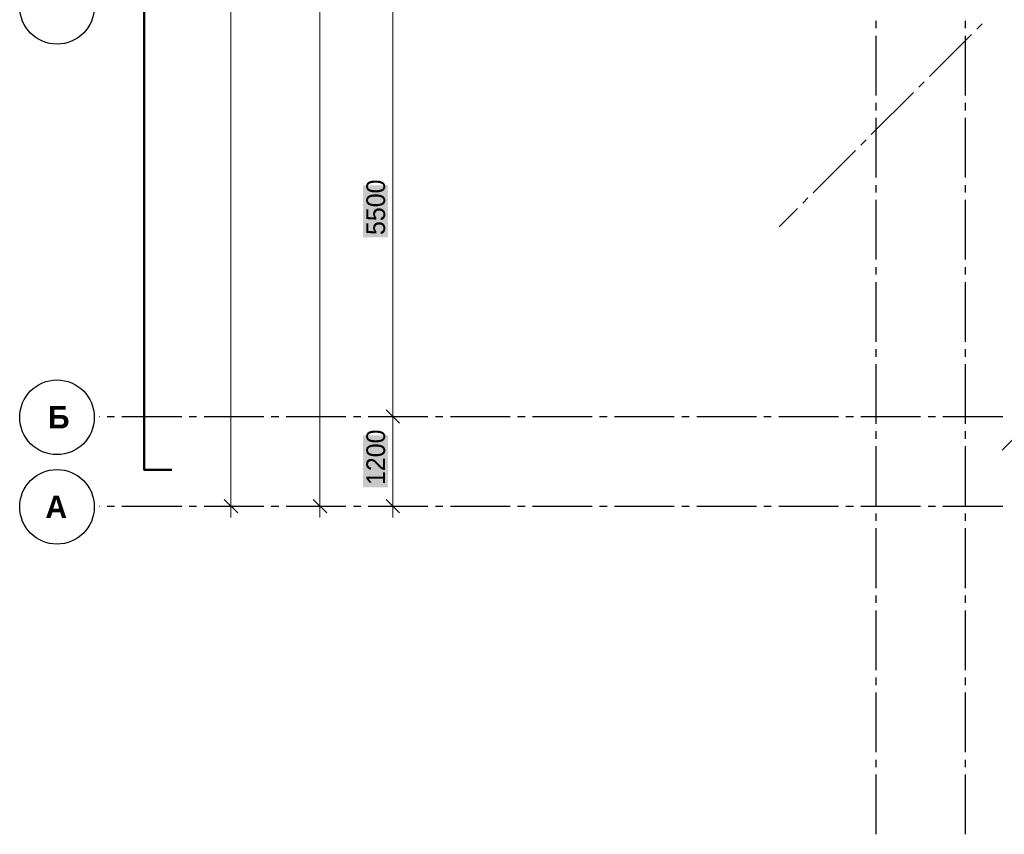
# Model space of a CAD drawing. Header units: millimetres. Extents: x 259029 to 2494469, y -731578 to -57567.
# Tile 150 of 252: x 449692 to 462884, y -617444 to -606529. Entities that reach past the tile are written whole.
import ezdxf

# ---------------------------------------------------------------- set-up
doc = ezdxf.new("R2010")
doc.units = ezdxf.units.MM
for name, color, linetype in [('PDF _Геометрия', 7, 'Continuous'), ('PDF _Сплошная заливка', 7, 'Continuous'), ('PDF _Текст', 7, 'Continuous')]:
    doc.layers.add(name, color=color, linetype=linetype)
doc.styles.add('PDF Century Gothic', font='GOTHIC.TTF')
doc.styles.add('PDF Century Gothic Bold', font='GOTHICB.TTF')

msp = doc.modelspace()

# ---------------------------------------------------------------- linework, layer by layer
at = {"layer": 'PDF _Геометрия', "lineweight": 13}
for points in [[(452672.9, -545267.8), (452522.9, -545267.8), (452522.9, -613047.5), (452672.9, -613047.5)], [(453565.6, -587947.6), (453715.6, -587947.6), (453715.6, -613047.5), (453865.6, -613047.5)], [(454690.9, -611847.5), (454690.9, -606347.5), (454690.9, -604647.5), (454540.9, -604647.5)], [(454540.9, -611847.5), (454690.9, -611847.5), (454690.9, -613047.5), (454840.9, -613047.5)], [(454690.9, -611847.5), (454840.9, -611847.5)], [(452372.9, -613047.5), (452522.9, -613047.5), (452522.9, -613197.5)], [(453565.6, -613047.5), (453715.6, -613047.5), (453715.6, -613197.5)], [(454540.9, -613047.5), (454690.9, -613047.5), (454690.9, -613197.5)]]:
    msp.add_lwpolyline(points, dxfattribs=at)
at = {"layer": 'PDF _Геометрия', "lineweight": 50}
msp.add_lwpolyline([(451729.9, -612560.5), (451359.5, -612560.5), (451359.5, -601313.7), (451000.9, -601217.7), (451359.5, -601121.6), (451359.5, -588340.5), (451695.5, -588340.5), (451729.9, -588340.5)], dxfattribs=at)
at = {"layer": 'PDF _Геометрия', "lineweight": 25}
for points in [[(461165.7, -606644.4), (461165.7, -606544.4)], [(462365.7, -606644.4), (462365.7, -606544.4)], [(462516.6, -606655.1), (462587.3, -606584.4)], [(461165.7, -607544.4), (461165.7, -606744.4)], [(461880.2, -607291.5), (462445.8, -606725.8)], [(462365.7, -607544.4), (462365.7, -606744.4)], [(461738.7, -607432.9), (461809.4, -607362.2)], [(461102.3, -608069.3), (461668, -607503.6)], [(461165.7, -607744.4), (461165.7, -607644.4)], [(462365.7, -607744.4), (462365.7, -607644.4)], [(461165.7, -608644.4), (461165.7, -607844.4)], [(462365.7, -608644.4), (462365.7, -607844.4)], [(460960.9, -608210.8), (461031.6, -608140)], [(460324.5, -608847.1), (460890.2, -608281.5)], [(461165.7, -608844.4), (461165.7, -608744.4)], [(462365.7, -608844.4), (462365.7, -608744.4)], [(460183.1, -608988.6), (460253.8, -608917.9)], [(459865.8, -609305.9), (460112.4, -609059.3)], [(461165.7, -609744.4), (461165.7, -608944.3)], [(462365.7, -609744.4), (462365.7, -608944.3)], [(461165.7, -609944.4), (461165.7, -609844.4)], [(462365.7, -609944.4), (462365.7, -609844.4)], [(461165.7, -610844.3), (461165.7, -610044.4)], [(462365.7, -610844.3), (462365.7, -610044.4)], [(461165.7, -611044.4), (461165.7, -610944.4)], [(462365.7, -611044.4), (462365.7, -610944.4)], [(461165.7, -611944.4), (461165.7, -611144.4)], [(462365.7, -611944.4), (462365.7, -611144.4)], [(450756.3, -611847.5), (450762.7, -611847.5)], [(450862.7, -611847.5), (450962.7, -611847.5)], [(451062.7, -611847.5), (451862.7, -611847.5)], [(451962.7, -611847.5), (452062.7, -611847.5)], [(452162.7, -611847.5), (452962.7, -611847.5)], [(453062.7, -611847.5), (453162.7, -611847.5)], [(453262.7, -611847.5), (454062.7, -611847.5)], [(454162.7, -611847.5), (454262.7, -611847.5)], [(454362.7, -611847.5), (455162.7, -611847.5)], [(455262.7, -611847.5), (455362.7, -611847.5)], [(455462.7, -611847.5), (456262.7, -611847.5)], [(456362.7, -611847.5), (456462.7, -611847.5)], [(456562.7, -611847.5), (457362.7, -611847.5)], [(457462.7, -611847.5), (457562.7, -611847.5)], [(457662.7, -611847.5), (458462.7, -611847.5)], [(458562.7, -611847.5), (458662.7, -611847.5)], [(458762.7, -611847.5), (459562.7, -611847.5)], [(459662.7, -611847.5), (459762.7, -611847.5)], [(459862.7, -611847.5), (460662.7, -611847.5)], [(460762.7, -611847.5), (460862.7, -611847.5)], [(460962.7, -611847.5), (461762.7, -611847.5)], [(461862.7, -611847.5), (461962.7, -611847.5)], [(462062.7, -611847.5), (462862.7, -611847.5)], [(461165.7, -612144.4), (461165.7, -612044.3)], [(462365.7, -612144.4), (462365.7, -612044.3)], [(462856.9, -612297), (463103.5, -612050.4)], [(461165.7, -613044.3), (461165.7, -612244.4)], [(462365.7, -613044.3), (462365.7, -612244.4)], [(450756.3, -613047.5), (450762.7, -613047.5)], [(450862.7, -613047.5), (450962.7, -613047.5)], [(451062.7, -613047.5), (451862.7, -613047.5)], [(451962.7, -613047.5), (452062.7, -613047.5)], [(452162.7, -613047.5), (452962.7, -613047.5)], [(453062.7, -613047.5), (453162.7, -613047.5)], [(453262.7, -613047.5), (454062.7, -613047.5)], [(454162.7, -613047.5), (454262.7, -613047.5)], [(454362.7, -613047.5), (455162.7, -613047.5)], [(455262.7, -613047.5), (455362.7, -613047.5)], [(455462.7, -613047.5), (456262.7, -613047.5)], [(456362.7, -613047.5), (456462.7, -613047.5)], [(456562.7, -613047.5), (457362.7, -613047.5)], [(457462.7, -613047.5), (457562.7, -613047.5)], [(457662.7, -613047.5), (458462.7, -613047.5)], [(458562.7, -613047.5), (458662.7, -613047.5)], [(458762.7, -613047.5), (459562.7, -613047.5)], [(459662.7, -613047.5), (459762.7, -613047.5)], [(459862.7, -613047.5), (460662.7, -613047.5)], [(460762.7, -613047.5), (460862.7, -613047.5)], [(460962.7, -613047.5), (461762.7, -613047.5)], [(461165.7, -613244.3), (461165.7, -613144.4)], [(461862.7, -613047.5), (461962.7, -613047.5)], [(462062.7, -613047.5), (462862.7, -613047.5)], [(462365.7, -613244.3), (462365.7, -613144.4)], [(461165.7, -614144.3), (461165.7, -613344.3)], [(462365.7, -614144.3), (462365.7, -613344.3)], [(461165.7, -614344.4), (461165.7, -614244.3)], [(462365.7, -614344.4), (462365.7, -614244.3)], [(461165.7, -615244.3), (461165.7, -614444.3)], [(462365.7, -615244.3), (462365.7, -614444.3)], [(461165.7, -615444.3), (461165.7, -615344.3)], [(462365.7, -615444.3), (462365.7, -615344.3)], [(461165.7, -616344.3), (461165.7, -615544.3)], [(462365.7, -616344.3), (462365.7, -615544.3)], [(461165.7, -616544.3), (461165.7, -616444.3)], [(462365.7, -616544.3), (462365.7, -616444.3)], [(461165.7, -617444.3), (461165.7, -616644.3)], [(462365.7, -617444.3), (462365.7, -616644.3)]]:
    msp.add_lwpolyline(points, dxfattribs=at)
at = {"layer": 'PDF _Геометрия', "lineweight": 35}
for points in [[(454780.9, -611937.5), (454600.9, -611757.5)], [(452612.9, -613137.5), (452432.9, -612957.5)], [(453805.6, -613137.5), (453625.6, -612957.5)], [(454780.9, -613137.5), (454600.9, -612957.5)]]:
    msp.add_lwpolyline(points, dxfattribs=at)
at = {"layer": 'PDF _Геометрия', "lineweight": 25}
for centre in [(450192.4, -606356.5), (450192.4, -611856.5), (450192.4, -613056.5)]:
    msp.add_circle(centre, 500, dxfattribs=at)
at = {"layer": 'PDF _Сплошная заливка', "color": 7, "lineweight": 13, "true_color": 0xffffff, "transparency": 33554559}
for points in [[(454628.4, -609445.5), (454628.4, -608749.4), (454290.8, -609445.5), (454290.8, -608749.4)], [(454628.4, -612795.5), (454628.4, -612099.4), (454290.8, -612795.5), (454290.8, -612099.4)]]:
    msp.add_solid(points, dxfattribs=at)

# ---------------------------------------------------------------- texts
at = {"layer": 'PDF _Текст', "char_height": 250, "attachment_point": 7, "rotation": 90, "style": 'PDF Century Gothic'}
for s, insert in [('5500', (454590.9, -609414.3)), ('1200', (454590.9, -612764.3))]:
    msp.add_mtext(s, dxfattribs=dict(at, insert=insert))
at = {"layer": 'PDF _Текст', "char_height": 300, "attachment_point": 7, "style": 'PDF Century Gothic Bold'}
for s, insert in [('Б', (450072.5, -612006.5)), ('А', (450037.5, -613206.5))]:
    msp.add_mtext(s, dxfattribs=dict(at, insert=insert))

doc.saveas('drawing.dxf')
